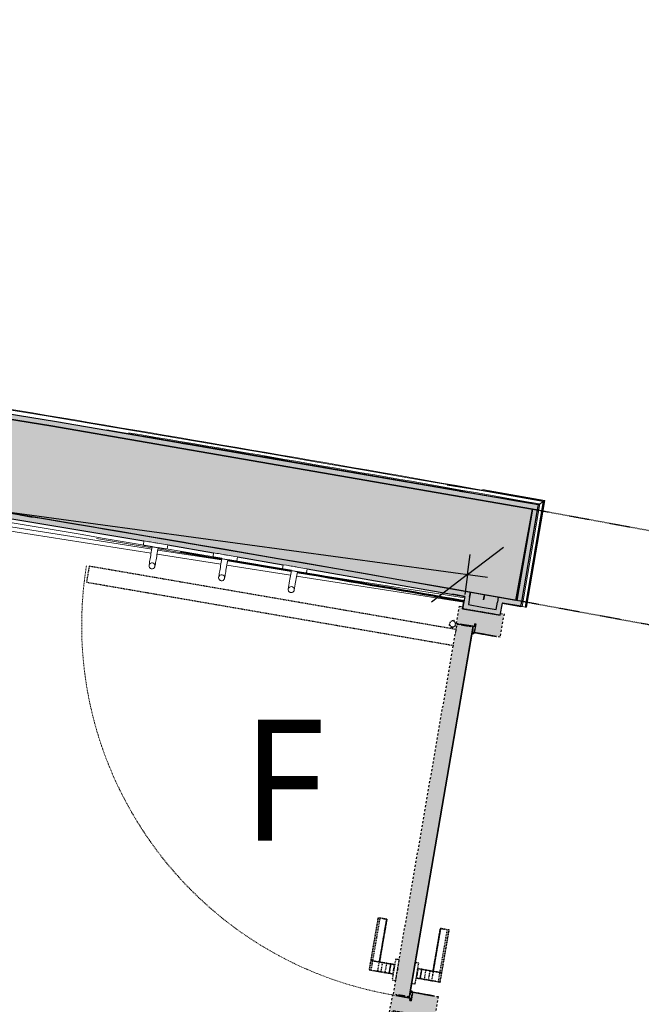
# Model space of a CAD drawing. Header units: centimetres. Extents: x -3926 to 10306, y -31136 to 469.
# Tile 63 of 148: x -11 to 143, y -2578 to -2334. Entities that reach past the tile are written whole.
import ezdxf

# ---------------------------------------------------------------- set-up
doc = ezdxf.new("R2010")
doc.units = ezdxf.units.CM
for name, pattern in [('Alignement de la ligne', [1, 0.5, -0.5]), ('Projeté', [0.396875, 0.238125, -0.15875]), ('Tiret_2_', [0.25, 0.125, -0.125])]:
    doc.linetypes.add(name, pattern=pattern)
for name, color, linetype, lineweight in [('0-1', 7, 'Continuous', 5), ('ANNOTATIONS-3', 7, 'Continuous', 18), ('COTGEN', 7, 'Continuous', 30), ('COTGEN-50', 7, 'Continuous', 30), ('MOBILIER', 7, 'Continuous', 18), ('MUR_C', 7, 'Continuous', 25), ('PORTE-1', 7, 'Continuous', 18), ('SERRU', 7, 'Continuous', 18), ('SERRU-traverse', 7, 'Continuous', 18), ('SOL', 7, 'Continuous', 25), ('TITRARCHI', 7, 'Continuous', 30)]:
    doc.layers.add(name, color=color, linetype=linetype, lineweight=lineweight)
for name, color, linetype, lineweight, true_color in [('A-DOOR-1', 4, 'Alignement de la ligne', 25, 0x00ffff), ('A-DOOR-FRAM-1', 4, 'Alignement de la ligne', 25, 0x00ffff), ('ANNOTATIONS-1', 4, 'Projeté', 25, 0x00ffff), ('ANNOTATIONS-2', 4, 'Projeté', 18, 0x00ffff), ('COTGEN-1', 9, 'Continuous', 30, 0x808080), ('EQUI_SPE-1', 4, 'Projeté', 18, 0x00ffff), ('HACHURE_C-1', 6, 'Continuous', 25, 0xff00ff), ('HACHURE_C-10', 7, 'Continuous', 25, 0x787878), ('HACHURE_C-3', 5, 'Continuous', 25, 0x0000ff), ('HACHURE_C-4', 5, 'Continuous', 5, 0x0000ff), ('MUR_C-1', 6, 'Continuous', 25, 0xff00ff), ('MUR_C-2', 5, 'Continuous', 25, 0x0000ff), ('PORTE-10', 5, 'Continuous', 25, 0x0000ff), ('PORTE-11', 5, 'Tiret_2_', 25, 0x0000ff), ('PORTE-2', 4, 'Projeté', 18, 0x00ffff), ('PORTE-3', 4, 'Projeté', 25, 0x00ffff), ('PORTE-Cadre-meneau-1', 4, 'Projeté', 25, 0x00ffff), ('PORTE-panneau-1', 4, 'Projeté', 25, 0x00ffff)]:
    doc.layers.add(name, color=color, linetype=linetype, lineweight=lineweight, true_color=true_color)
doc.styles.add('Arial_1', font='arial.ttf', dxfattribs={"height": 12.5})
doc.styles.add('Trebuchet MS', font='trebuc.ttf', dxfattribs={"height": 30})
doc.styles.add('Trebuchet MS_1', font='trebuc.ttf', dxfattribs={"height": 12})
doc.dimstyles.new('Cotes_linéaires', dxfattribs={"dimscale": 30.48, "dimtxt": 12.371411, "dimasz": 0.520833, "dimexe": 0.328084, "dimexo": 0, "dimgap": 0.246063, "dimtad": 1, "dimlfac": 0.01, "dimrnd": 0.01, "dimzin": 0, "dimdsep": 46, "dimtxsty": 'Trebuchet MS_1', "dimblk1": 'OBLIQUE', "dimblk2": 'OBLIQUE', "dimsah": 1, "dimcen": 0.09, "dimazin": 0, "dimtfac": 1, "dimtdec": 4, "dimtix": 1, "dimtmove": 0, "dimatfit": 3, "dimfxl": 1, "dimtvp": 1, "dimtfill": 1, "dimtolj": 1, "dimtzin": 0, "dimarcsym": 2})
doc.dimstyles.new('DRMN_COTE_1', dxfattribs={"dimscale": 30.48, "dimtxt": 12.753242, "dimasz": 0.520833, "dimexe": 0.164042, "dimexo": 0.0625, "dimgap": 0.032808, "dimtad": 1, "dimlfac": 0.01, "dimrnd": 0.01, "dimzin": 0, "dimdsep": 46, "dimtxsty": 'Arial_1', "dimblk1": 'OBLIQUE', "dimblk2": 'OBLIQUE', "dimsah": 1, "dimcen": 0.09, "dimdle": 0.164042, "dimazin": 0, "dimtfac": 1, "dimtdec": 4, "dimtix": 1, "dimtmove": 1, "dimatfit": 3, "dimfxl": 0.164042, "dimfxlon": 1, "dimtvp": 1, "dimtolj": 1, "dimtzin": 0, "dimarcsym": 2})

# ---------------------------------------------------------------- blocks, each defined once
blk = doc.blocks.new('PRT_SIMPLE_HUI_58x68x48 - PRT_BOIS_1V_930x2040x40-552383-2021_015_1113_DCE_1_100_N0_cloison')
at = {"layer": 'ANNOTATIONS-1'}
h = blk.add_hatch(color=256, dxfattribs=at)
h.paths.add_polyline_path([(-48.38, 0.97), (-48.38, 1.28), (-49.63, 1.45), (-50.05, 1.45), (-50.03, 1.32), (-49.57, 1.32), (-48.51, 1.17), (-48.45, 1.07)])
h.paths.add_polyline_path([(-50.85, 0.8), (-48.85, 0.8), (-48.38, 0.97), (-48.51, 1.06), (-48.87, 0.93), (-50.52, 0.97), (-50.52, 1.02), (-50.2, 1.08), (-50.2, 1.15), (-50.85, 1.15), (-50.85, 0.87)])
h = blk.add_hatch(color=256, dxfattribs=at)
h.paths.add_polyline_path([(41.38, 0.97), (41.89, 0.8), (43.85, 0.8), (43.85, 1.15), (43.2, 1.15), (43.22, 1.02), (43.52, 1.02), (43.52, 0.93), (41.82, 0.95), (41.51, 1.06)])
h.paths.add_polyline_path([(41.38, 0.97), (41.51, 1.17), (42.61, 1.32), (43.05, 1.32), (43.05, 1.45), (42.58, 1.45), (41.38, 1.28), (41.38, 1.04)])
at = {"layer": 'PORTE-Cadre-meneau-1'}
h = blk.add_hatch(color=256, dxfattribs=at)
h.paths.add_polyline_path([(-54.5, -5.6), (-48.7, -5.6), (-48.7, 0.8), (-50.85, 0.8), (-50.85, 1.15), (-50.2, 1.15), (-50.2, 5.6), (-54.5, 5.6), (-54.5, 4.75), (-54.04, 4.75), (-54.04, -4.75), (-54.5, -4.75), (-54.5, -4.83)])
h.paths.add_polyline_path([(41.7, -5.6), (47.5, -5.6), (47.5, -4.75), (47.03, -4.75), (47.03, 4.75), (47.5, 4.75), (47.5, 5.6), (43.2, 5.6), (43.2, 1.15), (43.85, 1.14), (43.85, 0.8), (41.7, 0.77), (41.7, -0.69)])
at = {"layer": 'PORTE-panneau-1'}
blk.add_hatch(color=256, dxfattribs=at).paths.add_polyline_path([(-49.95, 1.45), (43.05, 1.45), (43.05, 5.45), (-49.95, 5.45), (-49.95, 1.47)])
at = {"layer": 'A-DOOR-1'}
for p, q in [((-49.95, 5.45), (43.05, 5.45)), ((-49.95, 1.45), (-49.95, 5.45)), ((43.05, 5.45), (43.05, 1.45)), ((43.05, 1.45), (-49.95, 1.45))]:
    blk.add_line(p, q, dxfattribs=at)
at = {"layer": 'A-DOOR-FRAM-1'}
for p, q in [((-54.5, 5.6), (-50.2, 5.6)), ((-54.5, 4.75), (-54.5, 5.6)), ((-50.2, 5.6), (-50.2, 1.15)), ((43.2, 5.6), (47.5, 5.6)), ((43.2, 1.15), (43.2, 5.6)), ((47.5, 5.6), (47.5, 4.75)), ((-54.04, 4.75), (-54.5, 4.75)), ((-54.04, -4.75), (-54.04, 4.75)), ((47.03, 4.75), (47.03, -4.75)), ((47.5, 4.75), (47.03, 4.75)), ((-50.85, 1.15), (-50.85, 0.8)), ((-50.2, 1.15), (-50.85, 1.15)), ((-50.85, 0.8), (-48.7, 0.8)), ((-48.7, 0.8), (-48.7, -5.6)), ((41.7, -5.6), (41.7, 0.8)), ((41.7, 0.8), (43.85, 0.8)), ((43.85, 1.15), (43.2, 1.15)), ((43.85, 0.8), (43.85, 1.15)), ((-54.5, -4.75), (-54.04, -4.75)), ((-54.5, -5.6), (-54.5, -4.75)), ((47.03, -4.75), (47.5, -4.75)), ((47.5, -4.75), (47.5, -5.6)), ((-48.7, -5.6), (-54.5, -5.6)), ((47.5, -5.6), (41.7, -5.6))]:
    blk.add_line(p, q, dxfattribs=at)
at = {"layer": 'ANNOTATIONS-2'}
for p, q in [((-50.85, 1.15), (-50.2, 1.15)), ((-50.85, 0.8), (-50.85, 1.15)), ((-48.85, 0.8), (-50.85, 0.8)), ((-50.52, 1.02), (-50.52, 0.93)), ((-50.2, 1.02), (-50.52, 1.02)), ((-50.52, 0.93), (-48.87, 0.93)), ((-50.2, 1.15), (-50.2, 1.02)), ((-50.05, 1.45), (-49.6, 1.45)), ((-50.05, 1.32), (-50.05, 1.45)), ((-49.61, 1.32), (-50.05, 1.32)), ((-48.51, 1.17), (-49.61, 1.32)), ((-49.6, 1.45), (-48.38, 1.28)), ((-48.87, 0.93), (-48.51, 1.06)), ((-48.38, 0.97), (-48.85, 0.8)), ((-48.51, 1.06), (-48.51, 1.17)), ((-48.38, 1.28), (-48.38, 0.97)), ((41.38, 1.28), (42.6, 1.45)), ((41.38, 0.97), (41.38, 1.28)), ((41.85, 0.8), (41.38, 0.97)), ((42.61, 1.32), (41.51, 1.17)), ((41.51, 1.17), (41.51, 1.06)), ((41.51, 1.06), (41.87, 0.93)), ((43.85, 0.8), (41.85, 0.8)), ((41.87, 0.93), (43.52, 0.93)), ((42.6, 1.45), (43.05, 1.45)), ((43.05, 1.32), (42.61, 1.32)), ((43.05, 1.45), (43.05, 1.32)), ((43.2, 1.15), (43.85, 1.15)), ((43.2, 1.02), (43.2, 1.15)), ((43.52, 1.02), (43.2, 1.02)), ((43.52, 0.93), (43.52, 1.02)), ((43.85, 1.15), (43.85, 0.8))]:
    blk.add_line(p, q, dxfattribs=at)
at = {"layer": 'EQUI_SPE-1'}
for p, q in [((43.05, 5.45), (40.35, 5.45)), ((43.05, 4.05), (43.05, 5.45))]:
    blk.add_line(p, q, dxfattribs=at)
at = {"layer": 'PORTE-2'}
blk.add_arc((42.8, 5.45), 93, 90.6808, 180, dxfattribs=at)
at = {"layer": 'PORTE-3'}
for p, q in [((-42.71, 12.4), (-45.06, 12.4)), ((-45.06, 12.4), (-45.06, 12.35)), ((-45.06, 12.35), (-45.06, 11.94)), ((-45.06, 12.35), (-45.06, 11.94)), ((-42.71, 12.35), (-45.06, 12.35)), ((-42.71, 12.35), (-45.06, 12.35)), ((-31.96, 12.4), (-42.71, 12.4)), ((-42.71, 12.4), (-42.71, 12.35)), ((-42.71, 12.35), (-42.71, 12.4)), ((-42.71, 12.35), (-42.71, 11.94)), ((-42.71, 12.35), (-42.71, 11.94)), ((-31.96, 12.35), (-42.71, 12.35)), ((-31.96, 12.35), (-42.71, 12.35)), ((-42.71, 11.94), (-42.71, 12.35)), ((-42.71, 11.94), (-42.71, 12.35)), ((-31.96, 12.35), (-31.96, 12.4)), ((-31.96, 11.94), (-31.96, 12.35)), ((-31.96, 11.94), (-31.96, 12.35)), ((-45.06, 11.94), (-45.06, 11.23)), ((-45.06, 11.94), (-45.06, 11.23)), ((-42.71, 11.94), (-45.06, 11.94)), ((-45.06, 10.3), (-45.06, 11.23)), ((-45.06, 11.23), (-45.06, 10.3)), ((-45.06, 9.46), (-45.06, 10.3)), ((-45.06, 10.3), (-45.06, 9.46)), ((-42.71, 10.3), (-45.06, 10.3)), ((-42.71, 10.3), (-45.06, 10.3)), ((-42.71, 11.94), (-42.71, 11.23)), ((-42.71, 11.94), (-42.71, 11.23)), ((-31.96, 11.94), (-42.71, 11.94)), ((-42.71, 11.23), (-42.71, 11.94)), ((-42.71, 11.23), (-42.71, 11.94)), ((-42.71, 10.3), (-42.71, 11.23)), ((-42.71, 11.23), (-42.71, 10.3)), ((-42.71, 10.3), (-42.71, 11.23)), ((-42.71, 11.23), (-42.71, 10.3)), ((-42.71, 10.3), (-42.71, 10.18)), ((-42.71, 10.18), (-42.71, 10.3)), ((-31.96, 10.3), (-42.71, 10.3)), ((-31.96, 10.3), (-42.71, 10.3)), ((-42.71, 9.46), (-42.71, 10.3)), ((-42.71, 10.3), (-42.71, 9.46)), ((-31.96, 10.18), (-42.71, 10.18)), ((-42.71, 10.18), (-31.96, 10.18)), ((-31.96, 11.23), (-31.96, 11.94)), ((-31.96, 11.23), (-31.96, 11.94)), ((-31.96, 10.3), (-31.96, 11.23)), ((-31.96, 11.23), (-31.96, 10.3)), ((-31.96, 10.3), (-31.96, 10.18)), ((-31.96, 10.18), (-31.96, 10.3)), ((-45.06, 8.42), (-45.06, 9.46)), ((-45.06, 9.46), (-45.06, 8.42)), ((-42.71, 9.46), (-45.06, 9.46)), ((-42.71, 9.46), (-45.06, 9.46)), ((-45.06, 7.34), (-45.06, 8.42)), ((-45.06, 8.42), (-45.06, 7.34)), ((-42.71, 8.42), (-45.06, 8.42)), ((-42.71, 8.42), (-45.06, 8.42)), ((-45.06, 7.34), (-45.06, 6.5)), ((-45.06, 6.5), (-45.06, 7.34)), ((-42.71, 7.34), (-45.06, 7.34)), ((-45.06, 7.34), (-42.71, 7.34)), ((-42.71, 8.42), (-42.71, 9.46)), ((-42.71, 9.46), (-42.71, 8.42)), ((-42.71, 7.34), (-42.71, 8.42)), ((-42.71, 8.42), (-42.71, 7.34)), ((-42.71, 7.34), (-42.71, 6.5)), ((-42.71, 6.53), (-42.71, 7.34)), ((-46.56, 6.35), (-46.56, 5.45)), ((-41.34, 6.35), (-46.56, 6.35)), ((-41.34, 6.35), (-46.56, 6.35)), ((-46.56, 6.35), (-46.56, 5.45)), ((-41.34, 6.35), (-46.56, 6.35)), ((-41.34, 6.35), (-46.56, 6.35)), ((-46.56, 5.45), (-44.65, 5.45)), ((-46.56, 5.45), (-44.65, 5.45)), ((-46.56, 5.45), (-44.65, 5.45)), ((-46.56, 5.45), (-44.65, 5.45)), ((-45.06, 6.5), (-45.06, 6.4)), ((-45.06, 6.4), (-42.71, 6.4)), ((-44.63, 5.45), (-41.34, 5.45)), ((-44.63, 5.45), (-41.34, 5.45)), ((-44.63, 5.45), (-41.34, 5.45)), ((-44.63, 5.45), (-41.34, 5.45)), ((-44.3, 6.35), (-43.75, 6.35)), ((-44.3, 6.35), (-43.75, 6.35)), ((-43.6, 5.45), (-44.3, 5.45)), ((-43.6, 5.45), (-44.3, 5.45)), ((-43.74, 6.35), (-43.6, 6.35)), ((-43.74, 6.35), (-43.6, 6.35)), ((-42.71, 6.4), (-42.71, 6.5)), ((-41.34, 5.45), (-41.34, 6.35)), ((-41.34, 5.45), (-41.34, 6.35)), ((-49.95, 4.25), (-49.95, 4)), ((-49.95, 2.65), (-49.95, 4.25)), ((-49.95, 4), (-49.95, 2.9)), ((-49.95, 3.92), (-49.95, 3.63)), ((-49.95, 3.45), (-49.95, 3.82)), ((-49.95, 3.4), (-49.95, 3.5)), ((-49.95, 3.15), (-49.95, 3.45)), ((-49.95, 3.27), (-49.95, 2.98)), ((-49.95, 2.9), (-49.95, 2.65)), ((43.05, 4.25), (43.05, 2.65)), ((43.05, 4), (43.05, 4.25)), ((43.05, 2.9), (43.05, 4)), ((43.05, 3.63), (43.05, 3.92)), ((43.05, 3.82), (43.05, 3.45)), ((43.05, 3.5), (43.05, 3.4)), ((43.05, 3.45), (43.05, 3.17)), ((43.05, 3.17), (43.05, 3.27)), ((43.05, 2.98), (43.05, 3.15)), ((43.05, 2.65), (43.05, 2.9)), ((-46.56, 1.45), (-46.56, 0.55)), ((-43.96, 1.45), (-46.56, 1.45)), ((-43.96, 1.45), (-46.56, 1.45)), ((-46.56, 1.45), (-46.56, 0.55)), ((-43.96, 1.45), (-46.56, 1.45)), ((-43.96, 1.45), (-46.56, 1.45)), ((-46.56, 0.55), (-41.34, 0.55)), ((-46.56, 0.55), (-41.34, 0.55)), ((-46.56, 0.55), (-41.34, 0.55)), ((-46.56, 0.55), (-41.34, 0.55)), ((-42.71, 0.5), (-45.06, 0.5)), ((-45.06, 0.5), (-45.06, 0.4)), ((-45.06, -0.44), (-45.06, 0.4)), ((-45.06, 0.4), (-45.06, -0.44)), ((-44.3, 1.45), (-43.96, 1.45)), ((-44.3, 1.45), (-43.96, 1.45)), ((-43.85, 0.55), (-44.3, 0.55)), ((-43.85, 0.55), (-44.3, 0.55)), ((-41.34, 1.45), (-43.95, 1.45)), ((-41.34, 1.45), (-43.95, 1.45)), ((-43.95, 1.45), (-43.6, 1.45)), ((-43.95, 1.45), (-43.6, 1.45)), ((-41.34, 1.45), (-43.95, 1.45)), ((-41.34, 1.45), (-43.95, 1.45)), ((-43.6, 0.55), (-43.75, 0.55)), ((-43.6, 0.55), (-43.75, 0.55)), ((-42.71, 0.4), (-42.71, 0.5)), ((-42.71, -0.44), (-42.71, 0.4)), ((-42.71, 0.4), (-42.71, -0.44)), ((-41.34, 0.55), (-41.34, 1.45)), ((-41.34, 0.55), (-41.34, 1.45)), ((-45.06, -0.44), (-45.06, -1.52)), ((-45.06, -1.52), (-45.06, -0.44)), ((-45.06, -0.44), (-42.71, -0.44)), ((-42.71, -0.44), (-45.06, -0.44)), ((-45.06, -1.52), (-45.06, -2.56)), ((-45.06, -2.56), (-45.06, -1.52)), ((-45.06, -1.52), (-42.71, -1.52)), ((-45.06, -1.52), (-42.71, -1.52)), ((-42.71, -0.44), (-42.71, -1.52)), ((-42.71, -1.52), (-42.71, -0.44)), ((-42.71, -1.52), (-42.71, -2.56)), ((-42.71, -2.56), (-42.71, -1.52)), ((-45.06, -2.56), (-45.06, -3.4)), ((-45.06, -3.4), (-45.06, -2.56)), ((-45.06, -2.56), (-42.71, -2.56)), ((-45.06, -2.56), (-42.71, -2.56)), ((-45.06, -3.4), (-45.06, -4.33)), ((-45.06, -4.33), (-45.06, -3.4)), ((-45.06, -3.4), (-42.71, -3.4)), ((-45.06, -3.4), (-42.71, -3.4)), ((-45.06, -4.33), (-45.06, -5.04)), ((-45.06, -4.33), (-45.06, -5.04)), ((-42.71, -2.56), (-42.71, -3.4)), ((-42.71, -3.4), (-42.71, -2.56)), ((-42.71, -3.4), (-42.71, -3.28)), ((-42.71, -3.28), (-42.71, -3.4)), ((-42.71, -3.28), (-31.96, -3.28)), ((-31.96, -3.28), (-42.71, -3.28)), ((-42.71, -3.4), (-42.71, -4.33)), ((-42.71, -4.33), (-42.71, -3.4)), ((-42.71, -3.4), (-31.96, -3.4)), ((-42.71, -3.4), (-31.96, -3.4)), ((-42.71, -3.4), (-42.71, -4.33)), ((-42.71, -4.33), (-42.71, -3.4)), ((-42.71, -4.33), (-42.71, -5.04)), ((-42.71, -4.33), (-42.71, -5.04)), ((-42.71, -5.04), (-42.71, -4.33)), ((-42.71, -5.04), (-42.71, -4.33)), ((-31.96, -3.4), (-31.96, -3.28)), ((-31.96, -3.28), (-31.96, -3.4)), ((-31.96, -3.4), (-31.96, -4.33)), ((-31.96, -4.33), (-31.96, -3.4)), ((-31.96, -5.04), (-31.96, -4.33)), ((-31.96, -5.04), (-31.96, -4.33)), ((-45.06, -5.04), (-45.06, -5.45)), ((-45.06, -5.04), (-45.06, -5.45)), ((-45.06, -5.04), (-42.71, -5.04)), ((-45.06, -5.45), (-45.06, -5.5)), ((-45.06, -5.45), (-42.71, -5.45)), ((-45.06, -5.45), (-42.77, -5.45)), ((-45.06, -5.5), (-42.71, -5.5)), ((-42.71, -5.04), (-42.71, -5.45)), ((-42.71, -5.04), (-42.71, -5.45)), ((-42.71, -5.04), (-31.96, -5.04)), ((-42.71, -5.45), (-42.71, -5.04)), ((-42.71, -5.45), (-42.71, -5.04)), ((-42.71, -5.45), (-42.71, -5.5)), ((-42.71, -5.45), (-31.96, -5.45)), ((-42.71, -5.45), (-31.96, -5.45)), ((-42.71, -5.5), (-42.71, -5.45)), ((-42.71, -5.5), (-31.96, -5.5)), ((-31.96, -5.45), (-31.96, -5.04)), ((-31.96, -5.45), (-31.96, -5.04)), ((-31.96, -5.5), (-31.96, -5.45))]:
    blk.add_line(p, q, dxfattribs=at)
for radius, start, end in [(0.912, 111.9887, 120), (0.912, 111.9887, 120), (0.912, 155.8208, 180), (0.912, 155.8208, 180), (0.912, 168.0503, 180), (0.912, 168.0503, 180), (0.912, 168.0503, 180), (0.912, 168.0503, 180), (0.912, 168.0503, 180), (0.912, 168.0503, 180), (0.912, 180, 204.1792), (0.912, 180, 204.1792), (0.912, 180, 204.1792), (0.912, 180, 204.1792), (0.912, 180, 204.1792), (0.912, 180, 204.1792), (0.912, 180, 204.1792), (0.912, 180, 204.1792), (0.75, 360, 180), (0.75, 30, 180), (0.75, 180, 360), (0.75, 180, 269.3718), (0.912, 240, 248.0113), (0.912, 240, 248.0113), (0.912, 240, 248.0113), (0.912, 240, 248.0113), (0.912, 240, 248.0113), (0.912, 240, 248.0113), (0.912, 240, 248.0113), (0.912, 240, 248.0113), (0.75, 270, 0), (0.912, 291.9887, 300), (0.912, 291.9887, 300), (0.912, 291.9887, 300), (0.912, 291.9887, 300), (0.912, 291.9887, 300), (0.912, 291.9887, 300), (0.912, 291.9887, 300), (0.912, 291.9887, 300), (0.75, 0, 26.8791), (0.912, 335.8208, 0), (0.912, 335.8208, 0), (0.912, 335.8208, 0), (0.912, 335.8208, 0), (0.912, 335.8208, 0), (0.912, 335.8208, 0), (0.912, 335.8208, 0), (0.912, 335.8208, 0)]:
    blk.add_arc((42.9, 6.55), radius, start, end, dxfattribs=at)
at = {"layer": 'PORTE-Cadre-meneau-1'}
for p, q in [((-54.5, 4.75), (-54.04, 4.75)), ((-54.04, 4.75), (-54.04, -4.68)), ((-50.2, 1.15), (-50.2, 4.75)), ((43.2, 4.75), (43.2, 1.15)), ((47.03, 4.75), (47.5, 4.75)), ((47.03, -4.68), (47.03, 4.75)), ((-50.85, 1.15), (-50.2, 1.15)), ((-50.85, 0.8), (-50.85, 1.15)), ((-48.7, 0.8), (-50.85, 0.8)), ((-48.7, -4.68), (-48.7, 0.8)), ((41.7, 0.8), (41.7, -4.68)), ((41.7, 0.8), (43.85, 0.8)), ((43.85, 1.15), (43.2, 1.15)), ((43.85, 1.15), (43.85, 0.8))]:
    blk.add_line(p, q, dxfattribs=at)
at = {"layer": 'PORTE-panneau-1'}
for p, q in [((37.7, 97.75), (37.7, 5.45)), ((41.7, 97.75), (37.7, 97.75)), ((41.7, 5.45), (41.7, 97.75)), ((-49.95, 2.65), (-49.95, 4.25)), ((43.05, 4.25), (43.05, 2.65)), ((43.05, 1.45), (-49.95, 1.45))]:
    blk.add_line(p, q, dxfattribs=at)
blk = doc.blocks.new('Garde-corps - Garde-corps-508898-2021_015_1113_DCE_1_100_N0_cloison')
at = {"layer": 'SERRU-traverse'}
for p, q in [((38.11, -2440.05), (28.96, -2438.61)), ((56.23, -2442.9), (49.5, -2441.84)), ((119.05, -2452.78), (94.82, -2448.97)), ((117.84, -2453.63), (97.96, -2450.51)), ((119.05, -2452.78), (103.62, -2450.04)), ((113.16, -2479), (117.49, -2453.87)), ((117.49, -2453.87), (113.16, -2479)), ((113.46, -2479.05), (117.84, -2453.63)), ((113.46, -2479.05), (117.84, -2453.63)), ((114.16, -2479.17), (118.66, -2453.05)), ((114.33, -2479.2), (118.86, -2452.91)), ((114.49, -2479.23), (119.05, -2452.78)), ((113.16, -2479), (113.85, -2479.12)), ((113.16, -2479), (113.46, -2479.05)), ((114.16, -2479.17), (113.46, -2479.05)), ((113.85, -2479.12), (114.49, -2479.23)), ((114.33, -2479.2), (114.16, -2479.17)), ((114.33, -2479.2), (114.49, -2479.23))]:
    blk.add_line(p, q, dxfattribs=at)
at = {"layer": 'SERRU-traverse', "flags": 128}
for points in [[(117.49, -2453.87), (117.9, -2453.59), (118.3, -2453.3)], [(118.66, -2453.05), (118.25, -2453.34), (117.84, -2453.63)]]:
    blk.add_lwpolyline(points, dxfattribs=at)
at = {"layer": 'SERRU-traverse'}
for radius, start, end in [(11800.64, 79.92167, 83.454356), (11800.81, 79.920828, 81.063188), (11799.62, 79.926561, 80.449917), (11799.62, 80.321044, 80.449917), (11799.92, 79.925111, 80.427587), (11799.62, 79.926561, 80.314611)]:
    blk.add_arc((-1946.38, -14071.6), radius, start, end, dxfattribs=at)
for points, knots in [([(117.84, -2453.63), (117.84, -2453.63), (117.84, -2453.63), (117.83, -2453.63), (117.83, -2453.64), (117.82, -2453.64), (117.81, -2453.65), (117.8, -2453.65), (117.79, -2453.66), (117.78, -2453.67), (117.77, -2453.68), (117.76, -2453.69), (117.74, -2453.69), (117.73, -2453.7), (117.72, -2453.71), (117.7, -2453.72), (117.69, -2453.73), (117.67, -2453.75), (117.65, -2453.76), (117.61, -2453.79), (117.56, -2453.82), (117.51, -2453.86), (117.49, -2453.87)], [0, 0, 0, 0, 0.071429, 0.107143, 0.142857, 0.178571, 0.214286, 0.25, 0.285714, 0.321429, 0.357143, 0.392857, 0.428571, 0.464286, 0.5, 0.535714, 0.571429, 0.607143, 0.642857, 0.714286, 0.857143, 1, 1, 1, 1]), ([(119.05, -2452.78), (119.05, -2452.78), (119.05, -2452.78), (119.04, -2452.78), (119.03, -2452.79), (119.01, -2452.8), (119, -2452.81), (118.98, -2452.83), (118.96, -2452.84), (118.93, -2452.86), (118.91, -2452.87), (118.89, -2452.89), (118.87, -2452.9), (118.86, -2452.91)], [0.075, 0.075, 0.075, 0.075, 0.15, 0.2125, 0.275, 0.35, 0.425, 0.5, 0.6, 0.7, 0.775, 0.85, 1, 1, 1, 1])]:
    blk.add_open_spline(points, degree=3, knots=knots, dxfattribs=at)
blk = doc.blocks.new('Garde-corps - Garde-corps-509925-2021_015_1113_DCE_1_100_N0_cloison')
at = {"layer": 'SERRU-traverse'}
for p, q in [((-360.68, -2405.04), (21.64, -2464.8)), ((-359.78, -2406.23), (21.47, -2465.84)), ((7.93, -2462.17), (21.69, -2464.49)), ((22.95, -2466.07), (38.77, -2468.54)), ((23.12, -2465.04), (38.94, -2467.51)), ((23.17, -2464.74), (38.96, -2467.43)), ((23.23, -2464.41), (39.01, -2467.1)), ((28.79, -2465.53), (38.99, -2467.27)), ((40.43, -2467.74), (56.24, -2470.21)), ((40.44, -2467.69), (56.2, -2470.4)), ((40.46, -2467.52), (56.23, -2470.23)), ((40.49, -2467.35), (56.26, -2470.06)), ((40.25, -2468.77), (56.06, -2471.25)), ((57.72, -2470.44), (99.14, -2476.92)), ((57.54, -2471.48), (98.96, -2477.95)), ((96.19, -2476), (99.21, -2476.53)), ((99.21, -2476.53), (96.19, -2476))]:
    blk.add_line(p, q, dxfattribs=at)
for radius, start, end in [(11773.11, 80.376571, 82.256375), (11772.77, 79.994872, 80.198876), (11772.94, 79.994875, 80.198876), (11773.11, 79.994879, 80.198876)]:
    blk.add_arc((-1946.38, -14071.6), radius, start, end, dxfattribs=at)
blk = doc.blocks.new('72_PATERE_HEWI SERIE 477 - Colour - 92 Anthracite grey-566101-2021_015_1113_DCE_1_100_N0_cloison')
at = {"layer": 'ANNOTATIONS-3'}
for p, q in [((-1034.23, -1875.77), (-1034.28, -1876.26)), ((-1034.22, -1875.62), (-1034.23, -1875.77)), ((-1034.21, -1875.51), (-1034.22, -1875.62)), ((-1034.04, -1875.38), (-1034.21, -1875.51)), ((-1033.1, -1875.47), (-1034.04, -1875.38)), ((-1033.18, -1876.28), (-1033.1, -1875.47)), ((-1039.84, -1877.69), (-1039.86, -1877.81)), ((-1039.86, -1877.81), (-1039.86, -1877.94)), ((-1039.86, -1877.94), (-1039.84, -1878.07)), ((-1039.79, -1877.56), (-1039.84, -1877.69)), ((-1039.84, -1878.07), (-1039.8, -1878.2)), ((-1039.8, -1878.2), (-1039.74, -1878.31)), ((-1039.73, -1877.45), (-1039.79, -1877.56)), ((-1039.64, -1877.35), (-1039.73, -1877.45)), ((-1039.54, -1877.27), (-1039.64, -1877.35)), ((-1039.43, -1877.2), (-1039.54, -1877.27)), ((-1039.26, -1877.15), (-1039.43, -1877.2)), ((-1039.11, -1877.14), (-1039.26, -1877.15)), ((-1038.49, -1877.2), (-1039.11, -1877.14)), ((-1039.11, -1877.14), (-1038.77, -1877.22)), ((-1038.77, -1877.22), (-1039.11, -1877.14)), ((-1038.77, -1877.22), (-1038.54, -1877.41)), ((-1038.54, -1877.41), (-1038.77, -1877.22)), ((-1038.45, -1878.23), (-1038.64, -1878.47)), ((-1038.64, -1878.47), (-1038.45, -1878.23)), ((-1038.54, -1877.41), (-1038.4, -1877.68)), ((-1038.4, -1877.68), (-1038.54, -1877.41)), ((-1038.12, -1877.23), (-1038.49, -1877.2)), ((-1038.37, -1877.96), (-1038.45, -1878.23)), ((-1038.45, -1878.23), (-1038.37, -1877.96)), ((-1038.4, -1877.68), (-1038.37, -1877.96)), ((-1038.37, -1877.96), (-1038.4, -1877.68)), ((-1037.46, -1877.3), (-1038.12, -1877.23)), ((-1037.03, -1877.34), (-1037.46, -1877.3)), ((-1036.59, -1877.39), (-1037.03, -1877.34)), ((-1036.16, -1877.43), (-1036.59, -1877.39)), ((-1035.72, -1877.47), (-1036.16, -1877.43)), ((-1035.29, -1877.52), (-1035.72, -1877.47)), ((-1034.85, -1877.56), (-1035.29, -1877.52)), ((-1034.42, -1877.6), (-1034.85, -1877.56)), ((-1034.36, -1877.08), (-1034.51, -1878.55)), ((-1034.49, -1878.35), (-1034.46, -1878.08)), ((-1034.46, -1878.08), (-1034.44, -1877.82)), ((-1034.44, -1877.82), (-1034.42, -1877.6)), ((-1034.28, -1876.26), (-1034.36, -1877.08)), ((-1033.39, -1878.46), (-1033.37, -1878.21)), ((-1033.37, -1878.21), (-1033.33, -1877.83)), ((-1033.33, -1877.83), (-1033.29, -1877.44)), ((-1033.29, -1877.44), (-1033.26, -1877.07)), ((-1033.26, -1877.07), (-1033.22, -1876.72)), ((-1033.22, -1876.72), (-1033.18, -1876.28)), ((-1039.74, -1878.31), (-1039.65, -1878.41)), ((-1039.65, -1878.41), (-1039.55, -1878.5)), ((-1039.55, -1878.5), (-1039.44, -1878.56)), ((-1039.44, -1878.56), (-1039.33, -1878.61)), ((-1039.33, -1878.61), (-1039.19, -1878.63)), ((-1038.91, -1878.61), (-1039.19, -1878.63)), ((-1039.19, -1878.63), (-1038.91, -1878.61)), ((-1039.19, -1878.63), (-1038.63, -1878.69)), ((-1038.64, -1878.47), (-1038.91, -1878.61)), ((-1038.91, -1878.61), (-1038.64, -1878.47)), ((-1038.63, -1878.69), (-1038.27, -1878.73)), ((-1038.27, -1878.73), (-1037.61, -1878.79)), ((-1037.61, -1878.79), (-1037.18, -1878.83)), ((-1037.18, -1878.83), (-1036.74, -1878.88)), ((-1036.74, -1878.88), (-1036.31, -1878.92)), ((-1036.31, -1878.92), (-1035.87, -1878.96)), ((-1035.87, -1878.96), (-1035.43, -1879.01)), ((-1035.43, -1879.01), (-1035, -1879.05)), ((-1035, -1879.05), (-1034.56, -1879.09)), ((-1034.72, -1880.67), (-1034.75, -1880.98)), ((-1034.68, -1880.25), (-1034.72, -1880.67)), ((-1034.64, -1879.9), (-1034.68, -1880.25)), ((-1034.61, -1879.52), (-1034.64, -1879.9)), ((-1034.57, -1879.14), (-1034.61, -1879.52)), ((-1034.51, -1878.55), (-1034.57, -1879.14)), ((-1034.56, -1879.09), (-1034.54, -1878.88)), ((-1034.54, -1878.88), (-1034.52, -1878.61)), ((-1034.52, -1878.61), (-1034.49, -1878.35)), ((-1033.62, -1880.76), (-1033.58, -1880.37)), ((-1033.58, -1880.37), (-1033.48, -1879.34)), ((-1033.48, -1879.34), (-1033.44, -1878.96)), ((-1033.44, -1878.96), (-1033.42, -1878.7)), ((-1033.42, -1878.7), (-1033.39, -1878.46)), ((-1034.76, -1881.07), (-1034.77, -1881.17)), ((-1034.77, -1881.17), (-1034.64, -1881.35)), ((-1034.75, -1880.98), (-1034.76, -1881.07)), ((-1034.64, -1881.35), (-1034.16, -1881.39)), ((-1034.16, -1881.39), (-1033.69, -1881.44)), ((-1033.69, -1881.44), (-1033.62, -1880.76))]:
    blk.add_line(p, q, dxfattribs=at)
blk = doc.blocks.new('B02_ARC_rvt-1-2021_015_1113_DCE_1_100_N0_cloison')
at = {"layer": 'HACHURE_C-1'}
for points in [[(117.28, -2455.1), (117.49, -2453.87), (-3.43, -2433.04), (-125.56, -2413.33), (-242.99, -2395.58), (-363.05, -2378.69), (-483.27, -2363.04), (-603.52, -2348.63), (-603.65, -2349.88), (-481.89, -2364.47), (-361.65, -2380.14), (-239.91, -2397.3), (-121.7, -2415.18), (-2, -2434.55), (116.66, -2454.99)], [(100.43, -2476.75), (100.65, -2475.52), (-15.56, -2455.61), (-130.51, -2437.08), (-245.64, -2419.69), (-360.77, -2403.47), (-360.94, -2404.71), (-239.91, -2421.82), (-125.56, -2439.14), (-11.22, -2457.61), (19.68, -2462.91), (19.7, -2462.79), (25.62, -2463.79), (25.62, -2463.92), (36.94, -2465.86), (36.97, -2465.72), (42.88, -2466.74), (42.88, -2466.88), (54.19, -2468.82), (54.22, -2468.68), (60.13, -2469.7), (60.13, -2469.84), (99.82, -2476.64)], [(113.37, -2477.77), (117.28, -2455.1), (116.05, -2454.88), (112.14, -2477.55), (112.76, -2477.66)], [(113.16, -2479), (113.37, -2477.77), (107.54, -2476.73), (107.33, -2477.97), (112.76, -2478.93)]]:
    blk.add_hatch(color=256, dxfattribs=at).paths.add_polyline_path(points)
at = {"layer": 'HACHURE_C-3'}
h = blk.add_hatch(color=256, dxfattribs=at)
h.paths.add_polyline_path([(-4.68, -3086.85), (82.54, -2580.64), (85.98, -2581.24), (86.2, -2580), (81.52, -2579.2), (-5.91, -3086.64), (-5.29, -3086.74)])
h.paths.add_polyline_path([(103.36, -2480.4), (103.57, -2479.17), (100.12, -2478.57), (100.43, -2476.75), (99.2, -2476.53), (98.68, -2479.59), (103.13, -2480.36)])
at = {"layer": 'HACHURE_C-4'}
h = blk.add_hatch(color=256, dxfattribs=at)
h.paths.add_polyline_path([(1.8, -3090.5), (89.43, -2581.83), (82.54, -2580.64), (-5.1, -3089.31), (-1.65, -3089.91)])
h.paths.add_polyline_path([(107.02, -2479.76), (107.54, -2476.73), (100.65, -2475.52), (100.12, -2478.57), (105.82, -2479.56)])
h = blk.add_hatch(color=256, dxfattribs=at)
h.paths.add_polyline_path([(3.45, -3088.25), (88.61, -2593.99), (87.38, -2593.76), (2.22, -3088.04), (2.84, -3088.14)])
h.paths.add_polyline_path([(89.79, -2587.1), (90.88, -2580.81), (86.2, -2580), (85.98, -2581.24), (89.43, -2581.83), (88.57, -2586.86), (89.43, -2587.03)])
h.paths.add_polyline_path([(108.04, -2481.21), (108.56, -2478.18), (107.33, -2477.97), (107.02, -2479.76), (103.57, -2479.17), (103.36, -2480.4), (107.02, -2481.03)])
at = {"layer": 'MUR_C-1'}
for p, q in [((117.28, -2455.1), (117.49, -2453.87)), ((116.05, -2454.88), (112.14, -2477.55)), ((113.37, -2477.77), (117.28, -2455.1)), ((25.62, -2463.79), (36.97, -2465.72)), ((42.88, -2466.73), (54.22, -2468.68)), ((60.13, -2469.7), (99.2, -2476.53)), ((100.43, -2476.75), (100.65, -2475.52)), ((103.88, -2477.36), (104.1, -2476.12)), ((104.1, -2476.12), (103.88, -2477.36)), ((107.54, -2476.73), (104.1, -2476.12)), ((112.14, -2477.55), (107.54, -2476.73)), ((108.56, -2478.18), (113.16, -2479)), ((113.16, -2479), (113.37, -2477.77))]:
    blk.add_line(p, q, dxfattribs=at)
at = {"layer": 'MUR_C-1', "flags": 128}
for points in [[(117.49, -2453.87), (-2, -2433.28), (-121.7, -2413.91), (-241.59, -2395.78), (-361.65, -2378.87), (-481.89, -2363.21), (-602.28, -2348.78)], [(-603.65, -2349.88), (-483.27, -2364.29), (-363.05, -2379.95), (-242.99, -2396.83), (-123.12, -2414.95), (-3.43, -2434.3), (116.05, -2454.88)], [(-360.94, -2404.71), (-245.64, -2420.95), (-130.51, -2438.34), (-15.56, -2456.87), (19.7, -2462.78)]]:
    blk.add_lwpolyline(points, dxfattribs=at)
at = {"layer": 'MUR_C-1'}
blk.add_arc((-1946.38, -14071.6), 11775.37, 79.971797, 82.261307, dxfattribs=at)
at = {"layer": 'MUR_C-2'}
for p, q in [((100.65, -2475.52), (100.43, -2476.75)), ((99.2, -2476.53), (98.68, -2479.59)), ((100.43, -2476.75), (100.12, -2478.57)), ((107.02, -2479.76), (107.33, -2477.97)), ((107.54, -2476.73), (107.33, -2477.97)), ((108.04, -2481.21), (108.56, -2478.18)), ((98.68, -2479.59), (108.04, -2481.21)), ((100.12, -2478.57), (103.57, -2479.17)), ((103.57, -2479.17), (107.02, -2479.76))]:
    blk.add_line(p, q, dxfattribs=at)
at = {"layer": 'SOL'}
for p, q in [((-11.01, -2456.36), (-7.95, -2456.87)), ((-7.95, -2456.87), (-11.01, -2456.36)), ((112.14, -2477.55), (116.05, -2454.88)), ((116.05, -2454.88), (112.14, -2477.55)), ((96.19, -2476), (99.2, -2476.53)), ((99.2, -2476.53), (96.19, -2476)), ((96.19, -2476), (99.2, -2476.53)), ((99.2, -2476.53), (96.19, -2476)), ((98.97, -2477.87), (98.68, -2479.59)), ((98.68, -2479.59), (98.97, -2477.87)), ((98.97, -2477.87), (98.68, -2479.59)), ((98.68, -2479.59), (98.97, -2477.88)), ((108.49, -2478.18), (113.1, -2478.99)), ((113.1, -2478.99), (108.49, -2478.18)), ((108.56, -2478.18), (113.1, -2478.99)), ((113.1, -2478.99), (108.56, -2478.18)), ((101.28, -2483.93), (85.42, -2575.98)), ((85.42, -2575.98), (101.28, -2483.93)), ((85.67, -2574.5), (101.02, -2485.41)), ((101.02, -2485.41), (85.67, -2574.5)), ((98.02, -2483.37), (101.28, -2483.93)), ((101.28, -2483.93), (98.02, -2483.37)), ((101.02, -2485.41), (101.15, -2485.43)), ((101.15, -2485.43), (101.02, -2485.41)), ((101.28, -2485.46), (101.47, -2485.49)), ((101.47, -2485.49), (101.28, -2485.46)), ((101.61, -2485.51), (107.07, -2486.45)), ((107.07, -2486.45), (101.61, -2485.51)), ((85.42, -2575.98), (82.17, -2575.42)), ((82.17, -2575.42), (85.42, -2575.98)), ((85.8, -2574.52), (85.67, -2574.5)), ((85.67, -2574.5), (85.8, -2574.52)), ((86.12, -2574.58), (85.93, -2574.54)), ((85.93, -2574.54), (86.12, -2574.58)), ((91.72, -2575.54), (86.26, -2574.6)), ((86.26, -2574.6), (91.72, -2575.54))]:
    blk.add_line(p, q, dxfattribs=at)
for centre, radius, start, end in [((-1946.45, -14071.59), 11799.62, 79.926561, 80.453594), ((-1946.45, -14071.59), 11799.62, 79.926561, 80.453594), ((-1946.38, -14071.6), 11799.62, 79.926891, 80.449916), ((-1946.38, -14071.6), 11799.62, 79.926891, 80.449916), ((-1946.38, -14071.6), 11775.37, 80.327155, 80.523916), ((-1946.38, -14071.6), 11775.37, 80.327155, 80.523916)]:
    blk.add_arc(centre, radius, start, end, dxfattribs=at)
at = {"layer": 'MOBILIER'}
for p, rotation in [((-1779.9, -1302.55), 86.0374654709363), ((-1760.9, -1302.82), 85.95222947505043), ((-1741.92, -1303.1), 85.86706850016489)]:
    blk.add_blockref('72_PATERE_HEWI SERIE 477 - Colour - 92 Anthracite grey-566101-2021_015_1113_DCE_1_100_N0_cloison', p, dxfattribs=dict(at, rotation=rotation))
at = {"layer": 'PORTE-1', "rotation": 80.22487919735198}
blk.add_blockref('PRT_SIMPLE_HUI_58x68x48 - PRT_BOIS_1V_930x2040x40-552383-2021_015_1113_DCE_1_100_N0_cloison', (95.37, -2526.75), dxfattribs=at)
at = {"layer": 'SERRU'}
for name in ['Garde-corps - Garde-corps-508898-2021_015_1113_DCE_1_100_N0_cloison', 'Garde-corps - Garde-corps-509925-2021_015_1113_DCE_1_100_N0_cloison']:
    blk.add_blockref(name, (0, 0), dxfattribs=at)
blk = doc.blocks.new('Ouverture en rectangle - Ouverture en rectangle _143x207_-3216767-2021_015_1113_DCE_1_100_N0_cloison')
at = {"layer": 'PORTE-11'}
for p, q in [((-71.5, 11.5), (71.5, 11.5)), ((71.5, -11.5), (-71.5, -11.5))]:
    blk.add_line(p, q, dxfattribs=at)
blk = doc.blocks.new('B02_DC_STR_rvt-1-2021_015_1113_DCE_1_100_N0_cloison')
at = {"layer": 'HACHURE_C-10'}
h = blk.add_hatch(color=256, dxfattribs=at)
h.paths.add_polyline_path([(276.99, -2508.03), (281.31, -2485.44), (256.69, -2480.73), (252.54, -2503.36), (274.64, -2507.58)])
h.paths.add_polyline_path([(111.89, -2477.51), (116.05, -2454.88), (-7.95, -2433.57), (-125.56, -2414.58), (-248.25, -2396.09), (-363.05, -2379.95), (-483.27, -2364.29), (-612.1, -2348.91), (-640.12, -2345.79), (-674.57, -2341.97), (-728.62, -2336.24), (-730.9, -2359.12), (-610.01, -2372.3), (-489.26, -2386.72), (-368.67, -2402.4), (-242.99, -2420.1), (-123.12, -2438.26), (-3.43, -2457.65), (103.13, -2476)])
h.paths.add_polyline_path([(-830.41, -2349.22), (-828.13, -2326.34), (-843.19, -2324.91), (-845.19, -2347.82), (-835.66, -2348.72)])
h.paths.add_polyline_path([(-994.62, -2334.75), (-992.62, -2311.84), (-1040.33, -2308.07), (-1047.08, -2307.55), (-1048.99, -2330.47), (-1011.74, -2333.38)])
at = {"layer": 'MUR_C'}
blk.add_line((111.89, -2477.51), (116.05, -2454.88), dxfattribs=at)
at = {"layer": 'MUR_C', "flags": 128}
blk.add_lwpolyline([(116.05, -2454.88), (-3.43, -2434.3), (-123.12, -2414.95), (-242.99, -2396.83), (-363.05, -2379.95), (-483.27, -2364.29), (-603.65, -2349.88)], dxfattribs=at)
at = {"layer": 'MUR_C'}
blk.add_arc((-1946.38, -14071.6), 11775.37, 79.933278, 84.07524, dxfattribs=at)
at = {"layer": 'PORTE-10', "rotation": 349.5853757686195}
blk.add_blockref('Ouverture en rectangle - Ouverture en rectangle _143x207_-3216767-2021_015_1113_DCE_1_100_N0_cloison', (184.29, -2479.12), dxfattribs=at)
blk = doc.blocks.new('DIMBLOCK23-2021_015_1113_DCE_1_100_N0_cloison')
at = {"layer": 'COTGEN-50', "color": 8, "true_color": 0x808080}
for p, q in [((-361.47, -2408.63), (-352.53, -2401.83)), ((-361.47, -2408.63), (-360.8, -2403.68)), ((-361.47, -2408.63), (-370.4, -2415.43)), ((104.89, -2471.81), (-366.42, -2407.96)), ((-361.47, -2408.63), (-362.14, -2413.58)), ((-130.77, -2439.89), (-137.57, -2430.95)), ((-130.77, -2439.89), (-123.97, -2448.82)), ((99.93, -2471.14), (108.86, -2464.34)), ((99.93, -2471.14), (100.6, -2466.19)), ((99.93, -2471.14), (91, -2477.94)), ((99.93, -2471.14), (99.26, -2476.1))]:
    blk.add_line(p, q, dxfattribs=at)
blk.add_ellipse((-124.03, -2440.8), major_axis=(1.72, 12.67), ratio=0.532171, start_param=1.570796, end_param=3.141593, dxfattribs=at)
at = {"layer": 'COTGEN-50', "color": 0, "insert": (-158.32, -2442.58), "char_height": 12.5, "width": 40.4965, "attachment_point": 1, "rotation": 352.2844, "line_spacing_factor": 0.941778, "style": 'Arial_1'}
blk.add_mtext('4.66', dxfattribs=at)
blk = doc.blocks.new('_Oblique')
at = {"color": 0, "linetype": 'ByBlock', "lineweight": -2}
blk.add_line((-0.5, -0.5), (0.5, 0.5), dxfattribs=at)
blk = doc.blocks.new('DIMBLOCK40-2021_015_1113_DCE_1_100_N0_cloison')
at = {"layer": 'COTGEN-50'}
for p, q in [((-462.15, -1640.82), (-459.82, -1620.96)), ((-462.15, -1640.82), (-463.31, -1650.75)), ((118.38, -1732.03), (122.25, -1712.41)), ((118.38, -1732.03), (116.44, -1741.84)), ((118.38, -1732.03), (118.38, -1732.03))]:
    blk.add_line(p, q, dxfattribs=at)
at = {"layer": 'COTGEN-50', "lineweight": 70}
for p, q in [((-462.15, -1640.82), (-453.34, -1633.86)), ((-462.15, -1640.82), (-470.95, -1647.78)), ((118.38, -1732.03), (127.7, -1725.78)), ((118.38, -1732.03), (109.05, -1738.28))]:
    blk.add_line(p, q, dxfattribs=at)
at = {"layer": 'COTGEN-50'}
blk.add_arc((-1332.77, -9075.1), 7485.09, 78.821215, 83.320589, dxfattribs=at)
blk.add_arc((-1332.77, -9075.1), 7485.09, 78.821215, 83.320589, dxfattribs=at)
at = {"layer": 'COTGEN-50', "color": 0, "insert": (-187.85, -1654.94), "char_height": 12, "width": 49.5695, "attachment_point": 1, "rotation": 351.0709, "line_spacing_factor": 1.048425, "style": 'Trebuchet MS_1', "bg_fill": 3, "box_fill_scale": 1.25, "bg_fill_color": 256, "bg_fill_true_color": 13158600, "bg_fill_transparency": 0}
blk.add_mtext('4.50°', dxfattribs=at)
blk = doc.blocks.new('DIMBLOCK41-2021_015_1113_DCE_1_100_N0_cloison')
at = {"layer": 'COTGEN-50'}
for p, q in [((-2323.02, -1117.45), (-2323.17, -1107.45)), ((-2323.02, -1117.45), (-2318.27, -1427.14)), ((1459.94, -1572.92), (1462.47, -1563.25)), ((1459.94, -1572.92), (1383.27, -1867.09)), ((1459.94, -1572.92), (1459.94, -1572.92))]:
    blk.add_line(p, q, dxfattribs=at)
at = {"layer": 'COTGEN-50', "lineweight": 70}
for p, q in [((-2323.02, -1117.45), (-2315.2, -1109.39)), ((-2323.02, -1117.45), (-2330.83, -1125.51)), ((1459.94, -1572.92), (1469.63, -1567.24)), ((1459.94, -1572.92), (1450.26, -1578.6))]:
    blk.add_line(p, q, dxfattribs=at)
at = {"layer": 'COTGEN-50'}
blk.add_arc((-2106.17, -15253.9), 14138.12, 75.390267, 90.878841, dxfattribs=at)
blk.add_arc((-2106.17, -15253.9), 14138.12, 75.390267, 90.878841, dxfattribs=at)
at = {"layer": 'COTGEN-50', "color": 0, "insert": (-438.27, -1191.48), "char_height": 12, "width": 60.1376, "attachment_point": 1, "rotation": 353.1346, "line_spacing_factor": 1.048425, "style": 'Trebuchet MS_1', "bg_fill": 3, "box_fill_scale": 1.25, "bg_fill_color": 256, "bg_fill_true_color": 13158600, "bg_fill_transparency": 0}
blk.add_mtext('15.49°', dxfattribs=at)

msp = doc.modelspace()

# ---------------------------------------------------------------- block references
at = {"layer": '0-1'}
for name in ['B02_DC_STR_rvt-1-2021_015_1113_DCE_1_100_N0_cloison', 'B02_ARC_rvt-1-2021_015_1113_DCE_1_100_N0_cloison']:
    msp.add_blockref(name, (0, 0), dxfattribs=at)

# ---------------------------------------------------------------- texts
at = {"layer": 'TITRARCHI', "insert": (44.141, -2507.072), "char_height": 30, "width": 26.85653, "attachment_point": 1, "style": 'Trebuchet MS'}
msp.add_mtext('F', dxfattribs=at)

# ---------------------------------------------------------------- dimensions: what is measured, and where the dimension line sits
at = {"layer": 'COTGEN-1'}
dim = msp.add_linear_dim(base=(-361.466, -2408.63), p1=(99.262, -2476.096), p2=(-362.138, -2413.585), angle=352.28442, dimstyle='DRMN_COTE_1', override={"dimpost": '<>', "dimfxl": 465.614932}, dxfattribs=at)
dim.commit()
dim.dimension.update_dxf_attribs({"geometry": 'DIMBLOCK23-2021_015_1113_DCE_1_100_N0_cloison', "text_midpoint": (-139.375, -2453.552), "dimtype": 160, "text_rotation": 352.28442})

# ---------------------------------------------------------------- next in the draw order: dimensions: what is measured, and where the dimension line sits
at = {"layer": 'COTGEN'}
dim = msp.add_angular_dim_3p(base=(-74.313, -1696.566), center=(-1332.766, -9075.105), p1=(122.254, -1712.411), p2=(-459.82, -1620.958), dimstyle='Cotes_linéaires', override={"dimpost": '<>', "dimfxl": 589.214819}, dxfattribs=at)
dim.commit()
dim.dimension.update_dxf_attribs({"geometry": 'DIMBLOCK40-2021_015_1113_DCE_1_100_N0_cloison', "text_midpoint": (-168.878, -1667.287)})

# ---------------------------------------------------------------- next in the draw order: dimensions: what is measured, and where the dimension line sits
dim = msp.add_angular_dim_3p(base=(214.367, -1307.524), center=(-2106.165, -15253.902), p1=(1383.266, -1867.091), p2=(-2318.266, -1427.137), dimstyle='Cotes_linéaires', override={"dimpost": '<>', "dimfxl": 3727.586726}, dxfattribs=at)
dim.commit()
dim.dimension.update_dxf_attribs({"geometry": 'DIMBLOCK41-2021_015_1113_DCE_1_100_N0_cloison', "text_midpoint": (-414.493, -1203.634)})

doc.saveas('drawing.dxf')
